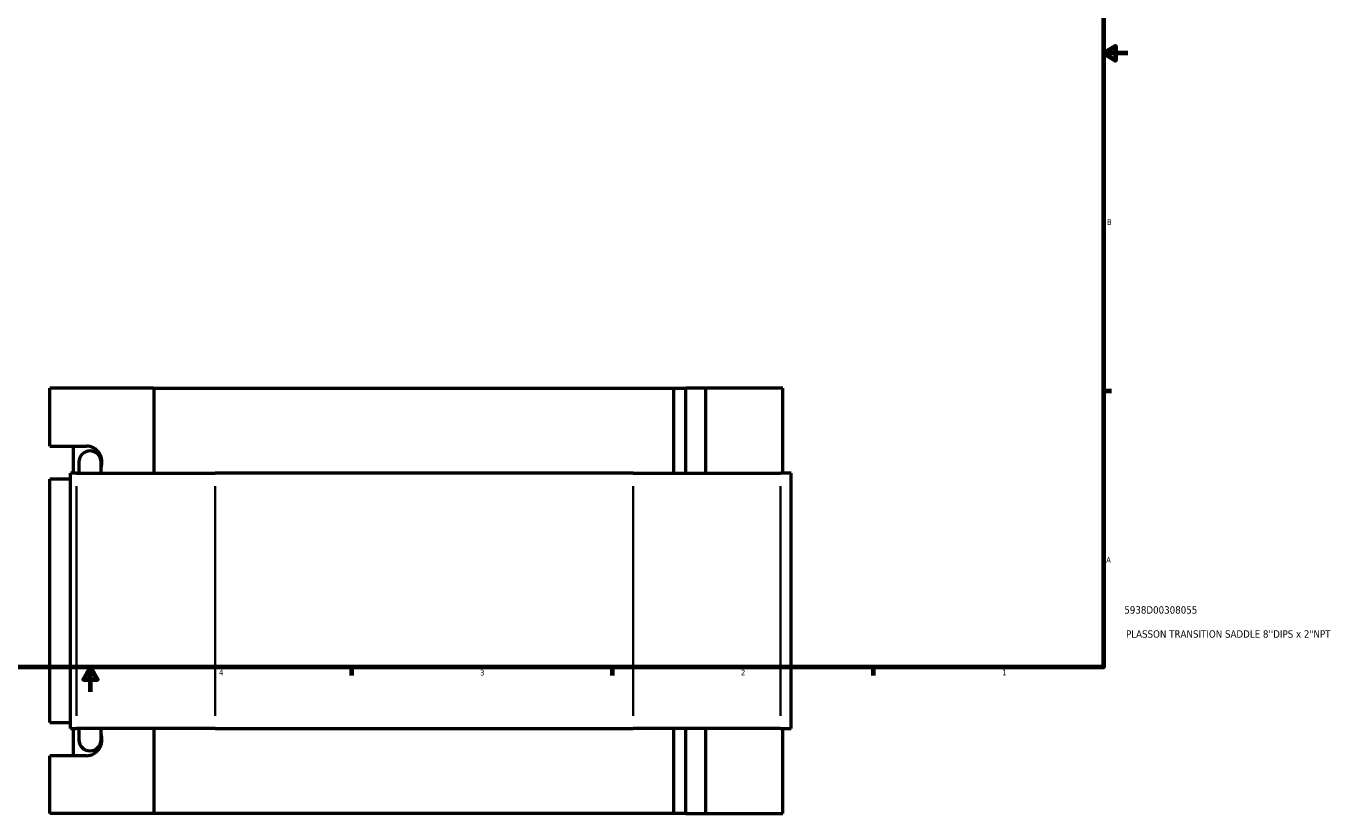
# Model space of a CAD drawing. Header units: inches. Extents: x -0.9 to 59, y -1.4 to 48.3.
# Tile 3 of 7: x 16 to 37.4, y -1.4 to 11.4. Entities that reach past the tile are written whole.
import ezdxf

# ---------------------------------------------------------------- set-up
doc = ezdxf.new("R2010")
doc.units = ezdxf.units.IN
doc.header["$MEASUREMENT"] = 0
for name, color, linetype, lineweight in [('Border (ANSI)', 7, 'Continuous', 70), ('Title (ANSI)', 7, 'Continuous', 50), ('Visible (ANSI)', 7, 'Continuous', 50), ('Visible Narrow (ANSI)', 7, 'Continuous', 35)]:
    doc.layers.add(name, color=color, linetype=linetype, lineweight=lineweight)
doc.styles.add('Note Text (ANSI)', font='tahoma.ttf')
doc.styles.add('Text Style29', font='tahoma.ttf')

# ---------------------------------------------------------------- blocks, each defined once
blk = doc.blocks.new('Borders Default Border')
at = {"layer": 'Border (ANSI)'}
for p, q in [((33.5, 5.5), (33.634, 5.5)), ((21.25, 1), (21.25, 0.866)), ((25.5, 1), (25.5, 0.866)), ((29.75, 1), (29.75, 0.866))]:
    blk.add_line(p, q, dxfattribs=at)
at = {"layer": 'Border (ANSI)', "flags": 128}
for points in [[(0.5, 1), (0.5, 21), (33.5, 21), (33.5, 1), (0.5, 1)], [(33.9, 11), (33.5, 11), (33.7, 11.115), (33.7, 10.885), (33.5, 11)], [(17, 0.6), (17, 1), (16.885, 0.8), (17.115, 0.8), (17, 1)]]:
    blk.add_lwpolyline(points, dxfattribs=at)
at = {"layer": 'Border (ANSI)', "color": 5, "true_color": 0x0000ff, "char_height": 0.0945, "attachment_point": 7, "style": 'Note Text (ANSI)'}
for s, insert in [('B', (33.558, 8.203)), ('A', (33.547, 2.703)), ('4', (19.092, 0.866)), ('3', (23.346, 0.864)), ('2', (27.596, 0.866)), ('1', (31.854, 0.866))]:
    blk.add_mtext(s, dxfattribs=dict(at, insert=insert))
blk = doc.blocks.new('Title Blocks ANSI - Large')
at = {"layer": 'Title (ANSI)', "color": 5, "true_color": 0x0000ff, "style": 'Text Style29'}
for tag, p in [('PART_NUMBER_001', (0.341, 0.873)), ('DESCRIPTION_001', (0.369, 0.481))]:
    blk.add_attdef(tag, p, '', height=0.12, dxfattribs=at)

msp = doc.modelspace()

# ---------------------------------------------------------------- linework, layer by layer
at = {"layer": 'Visible (ANSI)'}
for p, q in [((16.339, 4.603), (16.339, 5.545)), ((18.033, 5.545), (16.339, 5.545)), ((18.033, 5.545), (18.033, 4.159)), ((18.033, 5.545), (26.501, 5.545)), ((26.501, 5.545), (26.697, 5.545)), ((26.501, 4.159), (26.501, 5.545)), ((27.026, 5.545), (26.697, 5.545)), ((26.697, 4.159), (26.697, 5.545)), ((28.281, 5.545), (27.026, 5.545)), ((27.026, 4.159), (27.026, 5.545)), ((28.281, 4.159), (28.281, 5.545)), ((16.339, 4.603), (16.932, 4.603)), ((16.724, 4.159), (16.724, 4.603)), ((16.812, 4.344), (16.812, 4.159)), ((17.172, 4.159), (17.172, 4.344)), ((16.772, 4.159), (16.676, 4.159)), ((16.676, 0.001), (16.676, 4.159)), ((16.772, 4.159), (19.029, 4.159)), ((25.843, 4.159), (19.029, 4.159)), ((25.843, 4.159), (28.241, 4.159)), ((28.416, 4.159), (28.241, 4.159)), ((28.416, 0.001), (28.416, 4.159)), ((16.676, 4.062), (16.339, 4.062)), ((16.339, 0.098), (16.339, 4.062)), ((16.339, 0.098), (16.676, 0.098)), ((16.676, 0.001), (16.772, 0.001)), ((16.724, -0.442), (16.724, 0.001)), ((19.029, 0.001), (16.772, 0.001)), ((16.812, 0.001), (16.812, -0.183)), ((17.172, -0.183), (17.172, 0.001)), ((18.033, 0.001), (18.033, -1.385)), ((19.029, 0.001), (25.843, 0.001)), ((28.241, 0.001), (25.843, 0.001)), ((26.501, -1.385), (26.501, 0.001)), ((26.697, -1.385), (26.697, 0.001)), ((27.026, -1.385), (27.026, 0.001)), ((28.241, 0.001), (28.416, 0.001)), ((28.281, -1.385), (28.281, 0.001)), ((16.932, -0.442), (16.339, -0.442)), ((16.339, -1.385), (16.339, -0.442)), ((18.033, -1.385), (16.339, -1.385)), ((26.501, -1.385), (18.033, -1.385)), ((26.697, -1.385), (26.501, -1.385)), ((26.697, -1.385), (27.026, -1.385)), ((27.026, -1.385), (28.281, -1.385))]:
    msp.add_line(p, q, dxfattribs=at)
for centre, start, end in [((16.992, 4.344), 0, 180), ((16.992, -0.183), 180, 0)]:
    msp.add_arc(centre, 0.18, start, end, dxfattribs=at)
for centre, major_axis, start_param, end_param in [((16.932, 4.333), (0, 0.27), 4.37921, 6.283185), ((16.932, -0.172), (0, -0.27), 0, 1.903975)]:
    msp.add_ellipse(centre, major_axis=major_axis, ratio=0.939693, start_param=start_param, end_param=end_param, dxfattribs=at)
at = {"layer": 'Visible Narrow (ANSI)'}
for p, q in [((16.772, 0.209), (16.772, 3.951)), ((19.029, 0.209), (19.029, 3.951)), ((25.843, 0.209), (25.843, 3.951)), ((28.241, 0.209), (28.241, 3.951))]:
    msp.add_line(p, q, dxfattribs=at)

# ---------------------------------------------------------------- block references
msp.add_blockref('Borders Default Border', (0, 0))
msp.add_blockref('Title Blocks ANSI - Large', (33.5, 1)).add_auto_attribs({'PART_NUMBER_001': '5938D00308055', 'DESCRIPTION_001': 'PLASSON TRANSITION SADDLE 8\'\'DIPS x 2"NPT'})

doc.saveas('drawing.dxf')
